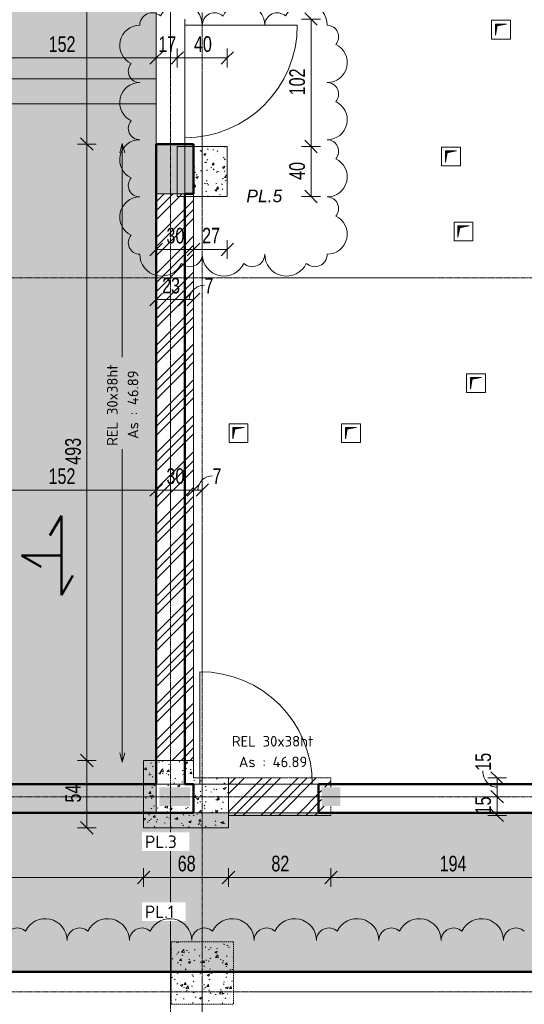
# Model space of a CAD drawing. Header units: millimetres. Extents: x 8507 to 110494, y 1100 to 66219.
# Tile 15 of 38: x 71585 to 75623, y 51774 to 59654. Entities that reach past the tile are written whole.
import ezdxf

# ---------------------------------------------------------------- set-up
doc = ezdxf.new("R2010")
doc.units = ezdxf.units.MM
doc.linetypes.add('Ligne de quadrillage', pattern=[22.225, 12.7, -3.175, 3.175, -3.175])
doc.linetypes.add('Tiret 1_16_', pattern=[3.175, 1.5875, -1.5875])
for name, color, linetype, lineweight in [('A-ANNO-DIMS', 211, 'Continuous', 9), ('A-ANNO-DIMS-50', 211, 'Continuous', 9), ('A-DETL-GENF', 92, 'Continuous', 5), ('A-DETL-MBND', 5, 'Continuous', 5), ('A-DETL-WIDE', 214, 'Continuous', 50), ('A-DOOR', 31, 'Continuous', 9), ('A-WALL', 113, 'Continuous', 9), ('G-ANNO-REVC', 71, 'Continuous', 9), ('G-ANNO-TEXT', 231, 'Continuous', 9), ('S-COLS', 52, 'Continuous', 5), ('S-GRID', 1, 'Continuous', 9)]:
    doc.layers.add(name, color=color, linetype=linetype, lineweight=lineweight)
doc.styles.add('Arial Narrow_3', font='ARIALN.TTF', dxfattribs={"width": 0.9, "height": 125})
doc.styles.add('Arial_I_1', font='ariali.ttf', dxfattribs={"height": 100})
doc.styles.add('ISOCPEUR_B', font='txt', dxfattribs={"height": 100})
doc.styles.add('ISOCPEUR_B_1', font='txt', dxfattribs={"height": 85})
doc.dimstyles.new('AB6_1_50_-_GB', dxfattribs={"dimscale": 304.8, "dimtxt": 127.928872, "dimasz": 0.328084, "dimexe": 0.246063, "dimexo": 0.0625, "dimgap": 0.04101, "dimtad": 1, "dimdec": 0, "dimlfac": 0.1, "dimdsep": 46, "dimtxsty": 'Arial Narrow_3', "dimblk1": 'OBLIQUE', "dimblk2": 'OBLIQUE', "dimsah": 1, "dimcen": 0.09, "dimazin": 0, "dimtfac": 1, "dimtdec": 4, "dimtix": 1, "dimtmove": 0, "dimatfit": 3, "dimfxl": 0.246063, "dimfxlon": 1, "dimtvp": 1, "dimtolj": 1, "dimtzin": 0, "dimarcsym": 2})
doc.dimstyles.new('AB6_1_50_-_GB_2', dxfattribs={"dimscale": 304.8, "dimtxt": 127.928872, "dimasz": 0.328084, "dimexe": 0.246063, "dimexo": 0.0625, "dimgap": 0.04101, "dimtad": 1, "dimdec": 0, "dimlfac": 0.1, "dimdsep": 46, "dimtxsty": 'Arial Narrow_3', "dimblk1": 'OBLIQUE', "dimblk2": 'OBLIQUE', "dimsah": 1, "dimcen": 0.09, "dimazin": 0, "dimtfac": 1, "dimtdec": 4, "dimtix": 1, "dimtmove": 1, "dimatfit": 3, "dimfxl": 0.246063, "dimfxlon": 1, "dimtvp": 1, "dimtolj": 1, "dimtzin": 0, "dimarcsym": 2})
pattern_1 = [(45, (62504.66, -542.27), (-143.6841, 143.6841), []), (45, (62576.5, -542.27), (-143.6841, 143.6841), []), (45, (62648.34, -542.27), (-143.6841, 143.6841), [])]
pattern_2 = [(50, (62504.66, -542.27), (182.18467, -15.9391), [19.05, -209.55]), (355, (62504.66, -542.27), (-35.2424, 191.0566), [15.24, -167.64]), (100.451, (62519.84, -543.6), (146.9425, 175.1167), [16.19, -178.09]), (46.184, (62504.66, -491.47), (271.0789, -42.0433), [28.575, -314.325]), (96.636, (62527.25, -494.97), (237.4025, 247.4272), [24.285, -267.135]), (351.184, (62504.66, -491.47), (237.4046, 247.4251), [22.86, -251.46]), (21, (62530.06, -504.17), (151.61488, -102.2655), [19.05, -209.55]), (326, (62530.06, -504.17), (61.80236, 184.18774), [15.24, -167.64]), (71.451, (62542.7, -512.7), (213.41706, 81.92137), [16.19, -178.09]), (37.5, (62504.66, -542.27), (3.08832, 84.555076), [8.382, -157.226, 8.382, -161.798, -168.275]), (37.5, (62504.66, -542.27), (3.08832, 84.555076), [-335.788, 8.382, -159.893]), (7.5, (62504.66, -542.27), (66.81944, 100.18075), [8.382, -88.646, 8.382, -153.416, -64.135]), (7.5, (62504.66, -542.27), (66.81944, 100.18075), [-258.826, 8.382, -55.753]), (327.5, (62448.02, -542.27), (135.59049, -5.72891), [8.382, -55.118, 8.382, -189.738, -262.89]), (327.5, (62448.02, -542.27), (135.59049, -5.72891), [-261.62, 8.382, -254.508]), (317.5, (62422.62, -542.27), (148.12889, 25.42676), [8.382, -74.168, 8.382, -123.19, -186.69]), (317.5, (62422.62, -542.27), (148.12889, 25.42676), [-214.122, 8.382, -178.308])]
pattern_3 = [(0, (62504.66, -542.27), (0, 101.6), [3.353, -98.247]), (0, (62555.46, -491.47), (0, 101.6), [3.353, -98.247])]

# ---------------------------------------------------------------- blocks, each defined once
blk = doc.blocks.new('Porte 1Vtl - MI-p93-3011316-R-1_IMPLANTATION variante')
at = {"layer": 'A-DOOR'}
blk.add_line((450, -115), (450, -1015), dxfattribs=at)
blk.add_arc((450, -115), 900, 180, 270, dxfattribs=at)
blk = doc.blocks.new('Porte 1Vtl - MI-p83_m-3009844-R-1_IMPLANTATION variante')
at = {"layer": 'A-DOOR'}
blk.add_line((450, -115), (450, -1015), dxfattribs=at)
blk.add_arc((450, -115), 900, 180, 270, dxfattribs=at)
blk = doc.blocks.new('STR_RES-Dalle-Rectangulaire - Res 20x20-3068652-R-1_IMPLANTATION variante')
at = {"layer": 'A-DETL-MBND'}
blk.add_hatch(color=256, dxfattribs=at).paths.add_polyline_path([(-20.3, -43.1), (-5.3, 31.9), (69.7, 46.9), (-20.3, 46.9), (-20.3, 31.9)])
for p, q in [((-50.3, 76.9), (99.7, 76.9)), ((-50.3, -73.1), (-50.3, 76.9)), ((-50.3, 76.9), (99.7, 76.9)), ((-50.3, -73.1), (-50.3, 76.9)), ((99.7, 76.9), (-50.3, 76.9)), ((-50.3, 76.9), (99.7, 76.9)), ((-50.3, 76.9), (-50.3, -73.1)), ((-50.3, 76.9), (-50.3, -73.1)), ((-20.3, 46.9), (-20.3, -43.1)), ((69.7, 46.9), (-20.3, 46.9)), ((-20.3, 46.9), (-20.3, -43.1)), ((69.7, 46.9), (-20.3, 46.9)), ((-20.3, -43.1), (-5.3, 31.9)), ((-20.3, -43.1), (-5.3, 31.9)), ((-5.3, 31.9), (69.7, 46.9)), ((-5.3, 31.9), (69.7, 46.9)), ((99.7, 76.9), (99.7, -73.1)), ((99.7, 76.9), (99.7, -73.1)), ((99.7, -73.1), (99.7, 76.9)), ((99.7, 76.9), (99.7, -73.1)), ((99.7, -73.1), (-50.3, -73.1)), ((99.7, -73.1), (-50.3, -73.1)), ((99.7, -73.1), (-50.3, -73.1)), ((-50.3, -73.1), (99.7, -73.1))]:
    blk.add_line(p, q, dxfattribs=at)
blk = doc.blocks.new('DIMBLOCK85-R-1_IMPLANTATION variante')
at = {"layer": 'A-ANNO-DIMS-50'}
for p, q in [((69516.5, 52788.7), (69516.5, 52863.7)), ((72576.5, 52788.7), (72576.5, 52863.7)), ((69516.5, 52788.7), (72576.5, 52788.7)), ((69516.5, 52788.7), (69516.5, 52713.7)), ((72576.5, 52788.7), (72576.5, 52713.7))]:
    blk.add_line(p, q, dxfattribs=at)
at = {"layer": 'A-ANNO-DIMS-50', "lineweight": 18}
for p, q in [((69516.5, 52788.7), (69566.5, 52838.7)), ((72576.5, 52788.7), (72626.5, 52838.7)), ((69516.5, 52788.7), (69466.5, 52738.7)), ((72576.5, 52788.7), (72526.5, 52738.7))]:
    blk.add_line(p, q, dxfattribs=at)
at = {"layer": 'A-ANNO-DIMS-50', "color": 0, "insert": (70946, 52962.8), "char_height": 125, "width": 241.237, "attachment_point": 1, "line_spacing_factor": 0.974696, "style": 'Arial Narrow_3'}
blk.add_mtext('306', dxfattribs=at)
blk = doc.blocks.new('_Oblique')
at = {"color": 0, "linetype": 'ByBlock', "lineweight": -2}
blk.add_line((-0.5, -0.5), (0.5, 0.5), dxfattribs=at)
blk = doc.blocks.new('DIMBLOCK86-R-1_IMPLANTATION variante')
at = {"layer": 'A-ANNO-DIMS-50'}
for p, q in [((72576.5, 52788.7), (72576.5, 52863.7)), ((73256.5, 52788.7), (73256.5, 52863.7)), ((72576.5, 52788.7), (73256.5, 52788.7)), ((72576.5, 52788.7), (72576.5, 52713.7)), ((73256.5, 52788.7), (73256.5, 52713.7))]:
    blk.add_line(p, q, dxfattribs=at)
at = {"layer": 'A-ANNO-DIMS-50', "lineweight": 18}
for p, q in [((72576.5, 52788.7), (72626.5, 52838.7)), ((73256.5, 52788.7), (73306.5, 52838.7)), ((72576.5, 52788.7), (72526.5, 52738.7)), ((73256.5, 52788.7), (73206.5, 52738.7))]:
    blk.add_line(p, q, dxfattribs=at)
at = {"layer": 'A-ANNO-DIMS-50', "color": 0, "insert": (72849.5, 52962.8), "char_height": 125, "width": 160.825, "attachment_point": 1, "line_spacing_factor": 0.974696, "style": 'Arial Narrow_3'}
blk.add_mtext('68', dxfattribs=at)
blk = doc.blocks.new('DIMBLOCK87-R-1_IMPLANTATION variante')
at = {"layer": 'A-ANNO-DIMS-50'}
for p, q in [((73256.5, 52788.7), (73256.5, 52863.7)), ((74076.1, 52788.7), (74076.1, 52863.7)), ((73256.5, 52788.7), (74076.1, 52788.7)), ((73256.5, 52788.7), (73256.5, 52713.7)), ((74076.1, 52788.7), (74076.1, 52713.7))]:
    blk.add_line(p, q, dxfattribs=at)
at = {"layer": 'A-ANNO-DIMS-50', "lineweight": 18}
for p, q in [((73256.5, 52788.7), (73306.5, 52838.7)), ((74076.1, 52788.7), (74126.1, 52838.7)), ((73256.5, 52788.7), (73206.5, 52738.7)), ((74076.1, 52788.7), (74026.1, 52738.7))]:
    blk.add_line(p, q, dxfattribs=at)
at = {"layer": 'A-ANNO-DIMS-50', "color": 0, "insert": (73599.3, 52962.8), "char_height": 125, "width": 160.825, "attachment_point": 1, "line_spacing_factor": 0.974696, "style": 'Arial Narrow_3'}
blk.add_mtext('82', dxfattribs=at)
blk = doc.blocks.new('DIMBLOCK88-R-1_IMPLANTATION variante')
at = {"layer": 'A-ANNO-DIMS-50'}
for p, q in [((74076.1, 52788.7), (74076.1, 52863.7)), ((76016.5, 52788.7), (76016.5, 52863.7)), ((74076.1, 52788.7), (76016.5, 52788.7)), ((74076.1, 52788.7), (74076.1, 52713.7)), ((76016.5, 52788.7), (76016.5, 52713.7))]:
    blk.add_line(p, q, dxfattribs=at)
at = {"layer": 'A-ANNO-DIMS-50', "lineweight": 18}
for p, q in [((74076.1, 52788.7), (74126.1, 52838.7)), ((76016.5, 52788.7), (76066.5, 52838.7)), ((74076.1, 52788.7), (74026.1, 52738.7)), ((76016.5, 52788.7), (75966.5, 52738.7))]:
    blk.add_line(p, q, dxfattribs=at)
at = {"layer": 'A-ANNO-DIMS-50', "color": 0, "insert": (74945.8, 52962.8), "char_height": 125, "width": 241.237, "attachment_point": 1, "line_spacing_factor": 0.974696, "style": 'Arial Narrow_3'}
blk.add_mtext('194', dxfattribs=at)
blk = doc.blocks.new('DIMBLOCK152-R-1_IMPLANTATION variante')
at = {"layer": 'A-ANNO-DIMS-50', "lineweight": 18}
for p, q in [((72122.9, 53725.4), (72072.9, 53775.4)), ((72122.9, 53725.4), (72172.9, 53675.4)), ((72122.9, 53185.4), (72072.9, 53235.4)), ((72122.9, 53185.4), (72172.9, 53135.4))]:
    blk.add_line(p, q, dxfattribs=at)
at = {"layer": 'A-ANNO-DIMS-50'}
for p, q in [((72122.9, 53725.4), (72047.9, 53725.4)), ((72122.9, 53185.4), (72122.9, 53725.4)), ((72122.9, 53725.4), (72197.9, 53725.4)), ((72122.9, 53185.4), (72047.9, 53185.4)), ((72122.9, 53185.4), (72197.9, 53185.4))]:
    blk.add_line(p, q, dxfattribs=at)
at = {"layer": 'A-ANNO-DIMS-50', "color": 0, "insert": (71948.9, 53388.4), "char_height": 125, "width": 160.825, "attachment_point": 1, "rotation": 90, "line_spacing_factor": 0.974696, "style": 'Arial Narrow_3'}
blk.add_mtext('54', dxfattribs=at)
blk = doc.blocks.new('DIMBLOCK153-R-1_IMPLANTATION variante')
at = {"layer": 'A-ANNO-DIMS-50', "lineweight": 18}
for p, q in [((72122.9, 58658.6), (72072.9, 58708.6)), ((72122.9, 58658.6), (72172.9, 58608.6)), ((72122.9, 53725.4), (72072.9, 53775.4)), ((72122.9, 53725.4), (72172.9, 53675.4))]:
    blk.add_line(p, q, dxfattribs=at)
at = {"layer": 'A-ANNO-DIMS-50'}
for p, q in [((72122.9, 58658.6), (72047.9, 58658.6)), ((72122.9, 53725.4), (72122.9, 58658.6)), ((72122.9, 58658.6), (72197.9, 58658.6)), ((72122.9, 53725.4), (72047.9, 53725.4)), ((72122.9, 53725.4), (72197.9, 53725.4))]:
    blk.add_line(p, q, dxfattribs=at)
at = {"layer": 'A-ANNO-DIMS-50', "color": 0, "insert": (71948.9, 56091.5), "char_height": 125, "width": 241.237, "attachment_point": 1, "rotation": 90, "line_spacing_factor": 0.974696, "style": 'Arial Narrow_3'}
blk.add_mtext('493', dxfattribs=at)
blk = doc.blocks.new('DIMBLOCK154-R-1_IMPLANTATION variante')
at = {"layer": 'A-ANNO-DIMS-50', "lineweight": 18}
for p, q in [((72122.9, 61448.6), (72072.9, 61498.6)), ((72122.9, 61448.6), (72172.9, 61398.6)), ((72122.9, 58658.6), (72072.9, 58708.6)), ((72122.9, 58658.6), (72172.9, 58608.6))]:
    blk.add_line(p, q, dxfattribs=at)
at = {"layer": 'A-ANNO-DIMS-50'}
for p, q in [((72122.9, 61448.6), (72047.9, 61448.6)), ((72122.9, 58658.6), (72122.9, 61448.6)), ((72122.9, 61448.6), (72197.9, 61448.6)), ((72122.9, 58658.6), (72047.9, 58658.6)), ((72122.9, 58658.6), (72197.9, 58658.6))]:
    blk.add_line(p, q, dxfattribs=at)
at = {"layer": 'A-ANNO-DIMS-50', "color": 0, "insert": (71948.9, 59953), "char_height": 125, "width": 241.237, "attachment_point": 1, "rotation": 90, "line_spacing_factor": 0.974696, "style": 'Arial Narrow_3'}
blk.add_mtext('279', dxfattribs=at)
blk = doc.blocks.new('DIMBLOCK215-R-1_IMPLANTATION variante')
at = {"layer": 'A-ANNO-DIMS-50'}
for p, q in [((71156.6, 55889.2), (71156.6, 55964.2)), ((72676.5, 55889.2), (72676.5, 55964.2)), ((71156.6, 55889.2), (72676.5, 55889.2)), ((71156.6, 55889.2), (71156.6, 55814.2)), ((72676.5, 55889.2), (72676.5, 55814.2))]:
    blk.add_line(p, q, dxfattribs=at)
at = {"layer": 'A-ANNO-DIMS-50', "lineweight": 18}
for p, q in [((71156.6, 55889.2), (71106.6, 55839.2)), ((71156.6, 55889.2), (71206.6, 55939.2)), ((72676.5, 55889.2), (72626.5, 55839.2)), ((72676.5, 55889.2), (72726.5, 55939.2))]:
    blk.add_line(p, q, dxfattribs=at)
at = {"layer": 'A-ANNO-DIMS-50', "color": 0, "insert": (71816, 56063.2), "char_height": 125, "width": 241.237, "attachment_point": 1, "line_spacing_factor": 0.974696, "style": 'Arial Narrow_3'}
blk.add_mtext('152', dxfattribs=at)
blk = doc.blocks.new('DIMBLOCK216-R-1_IMPLANTATION variante')
at = {"layer": 'A-ANNO-DIMS-50'}
for p, q in [((72676.5, 55889.2), (72676.5, 55964.2)), ((72976.5, 55889.2), (72976.5, 55964.2)), ((72676.5, 55889.2), (72976.5, 55889.2)), ((72676.5, 55889.2), (72676.5, 55814.2)), ((72976.5, 55889.2), (72976.5, 55814.2))]:
    blk.add_line(p, q, dxfattribs=at)
at = {"layer": 'A-ANNO-DIMS-50', "lineweight": 18}
for p, q in [((72676.5, 55889.2), (72626.5, 55839.2)), ((72676.5, 55889.2), (72726.5, 55939.2)), ((72976.5, 55889.2), (72926.5, 55839.2)), ((72976.5, 55889.2), (73026.5, 55939.2))]:
    blk.add_line(p, q, dxfattribs=at)
at = {"layer": 'A-ANNO-DIMS-50', "color": 0, "insert": (72759.5, 56063.2), "char_height": 125, "width": 160.825, "attachment_point": 1, "line_spacing_factor": 0.974696, "style": 'Arial Narrow_3'}
blk.add_mtext('30', dxfattribs=at)
blk = doc.blocks.new('DIMBLOCK217-R-1_IMPLANTATION variante')
at = {"layer": 'A-ANNO-DIMS-50'}
for p, q in [((72976.5, 55889.2), (72976.5, 55964.2)), ((73046.5, 55889.2), (73046.5, 55964.2)), ((72976.5, 55889.2), (73046.5, 55889.2)), ((72976.5, 55889.2), (72976.5, 55814.2)), ((73046.5, 55889.2), (73046.5, 55814.2))]:
    blk.add_line(p, q, dxfattribs=at)
at = {"layer": 'A-ANNO-DIMS-50', "lineweight": 18}
for p, q in [((72976.5, 55889.2), (72926.5, 55839.2)), ((72976.5, 55889.2), (73026.5, 55939.2)), ((73046.5, 55889.2), (72996.5, 55839.2)), ((73046.5, 55889.2), (73096.5, 55939.2))]:
    blk.add_line(p, q, dxfattribs=at)
at = {"layer": 'A-ANNO-DIMS-50'}
blk.add_ellipse((73127.4, 55889.2), major_axis=(115.9, 0), ratio=0.984234, start_param=1.570796, end_param=3.141593, dxfattribs=at)
at = {"layer": 'A-ANNO-DIMS-50', "color": 0, "insert": (73127.4, 56063.2), "char_height": 125, "width": 80.412, "attachment_point": 1, "line_spacing_factor": 0.974696, "style": 'Arial Narrow_3'}
blk.add_mtext('7', dxfattribs=at)
blk = doc.blocks.new('DIMBLOCK221-R-1_IMPLANTATION variante')
at = {"layer": 'A-ANNO-DIMS-50'}
for p, q in [((71157.8, 59347.1), (71157.8, 59422.1)), ((72676.5, 59347.1), (72676.5, 59422.1)), ((72676.5, 59347.1), (71157.8, 59347.1)), ((71157.8, 59347.1), (71157.8, 59272.1)), ((72676.5, 59347.1), (72676.5, 59272.1))]:
    blk.add_line(p, q, dxfattribs=at)
at = {"layer": 'A-ANNO-DIMS-50', "lineweight": 18}
for p, q in [((71157.8, 59347.1), (71107.8, 59297.1)), ((71157.8, 59347.1), (71207.8, 59397.1)), ((72676.5, 59347.1), (72626.5, 59297.1)), ((72676.5, 59347.1), (72726.5, 59397.1))]:
    blk.add_line(p, q, dxfattribs=at)
at = {"layer": 'A-ANNO-DIMS-50', "color": 0, "insert": (71816.6, 59521.1), "char_height": 125, "width": 241.237, "attachment_point": 1, "line_spacing_factor": 0.974696, "style": 'Arial Narrow_3'}
blk.add_mtext('152', dxfattribs=at)
blk = doc.blocks.new('DIMBLOCK255-R-1_IMPLANTATION variante')
at = {"layer": 'A-ANNO-DIMS-50'}
for p, q in [((75405.4, 53435.4), (75330.4, 53435.4)), ((75405.4, 53285.4), (75405.4, 53435.4)), ((75405.4, 53435.4), (75480.4, 53435.4)), ((75405.4, 53285.4), (75330.4, 53285.4)), ((75405.4, 53285.4), (75480.4, 53285.4))]:
    blk.add_line(p, q, dxfattribs=at)
at = {"layer": 'A-ANNO-DIMS-50', "lineweight": 18}
for p, q in [((75405.4, 53435.4), (75355.4, 53485.4)), ((75405.4, 53435.4), (75455.4, 53385.4)), ((75405.4, 53285.4), (75355.4, 53335.4)), ((75405.4, 53285.4), (75455.4, 53235.4))]:
    blk.add_line(p, q, dxfattribs=at)
at = {"layer": 'A-ANNO-DIMS-50', "color": 0, "insert": (75231.3, 53293.4), "char_height": 125, "width": 160.825, "attachment_point": 1, "rotation": 90, "line_spacing_factor": 0.974696, "style": 'Arial Narrow_3'}
blk.add_mtext('15', dxfattribs=at)
blk = doc.blocks.new('DIMBLOCK256-R-1_IMPLANTATION variante')
at = {"layer": 'A-ANNO-DIMS-50'}
for p, q in [((75405.4, 53585.4), (75330.4, 53585.4)), ((75405.4, 53435.4), (75405.4, 53585.4)), ((75405.4, 53585.4), (75480.4, 53585.4)), ((75405.4, 53435.4), (75330.4, 53435.4)), ((75405.4, 53435.4), (75480.4, 53435.4))]:
    blk.add_line(p, q, dxfattribs=at)
at = {"layer": 'A-ANNO-DIMS-50', "lineweight": 18}
for p, q in [((75405.4, 53585.4), (75355.4, 53635.4)), ((75405.4, 53585.4), (75455.4, 53535.4)), ((75405.4, 53435.4), (75355.4, 53485.4)), ((75405.4, 53435.4), (75455.4, 53385.4))]:
    blk.add_line(p, q, dxfattribs=at)
at = {"layer": 'A-ANNO-DIMS-50'}
blk.add_ellipse((75405.4, 53642.7), major_axis=(0, 132.3), ratio=0.861999, start_param=1.570796, end_param=3.141593, dxfattribs=at)
at = {"layer": 'A-ANNO-DIMS-50', "color": 0, "insert": (75231.3, 53642.7), "char_height": 125, "width": 160.825, "attachment_point": 1, "rotation": 90, "line_spacing_factor": 0.974696, "style": 'Arial Narrow_3'}
blk.add_mtext('15', dxfattribs=at)
blk = doc.blocks.new('DIMBLOCK263-R-1_IMPLANTATION variante')
at = {"layer": 'A-ANNO-DIMS-50'}
for p, q in [((73916.4, 59658.6), (73841.4, 59658.6)), ((73916.4, 59658.6), (73916.4, 58638.5)), ((73916.4, 59658.6), (73991.4, 59658.6)), ((73916.4, 58638.5), (73841.4, 58638.5)), ((73916.4, 58638.5), (73991.4, 58638.5))]:
    blk.add_line(p, q, dxfattribs=at)
at = {"layer": 'A-ANNO-DIMS-50', "lineweight": 18}
for p, q in [((73916.4, 59658.6), (73866.4, 59708.6)), ((73916.4, 59658.6), (73966.4, 59608.6)), ((73916.4, 58638.5), (73866.4, 58688.5)), ((73916.4, 58638.5), (73966.4, 58588.5))]:
    blk.add_line(p, q, dxfattribs=at)
at = {"layer": 'A-ANNO-DIMS-50', "color": 0, "insert": (73742.4, 59048), "char_height": 125, "width": 241.237, "attachment_point": 1, "rotation": 90, "line_spacing_factor": 0.974696, "style": 'Arial Narrow_3'}
blk.add_mtext('102', dxfattribs=at)
blk = doc.blocks.new('DIMBLOCK264-R-1_IMPLANTATION variante')
at = {"layer": 'A-ANNO-DIMS-50'}
for p, q in [((73916.4, 58638.5), (73841.4, 58638.5)), ((73916.4, 58638.5), (73916.4, 58238.5)), ((73916.4, 58638.5), (73991.4, 58638.5)), ((73916.4, 58238.5), (73841.4, 58238.5)), ((73916.4, 58238.5), (73991.4, 58238.5))]:
    blk.add_line(p, q, dxfattribs=at)
at = {"layer": 'A-ANNO-DIMS-50', "lineweight": 18}
for p, q in [((73916.4, 58638.5), (73866.4, 58688.5)), ((73916.4, 58638.5), (73966.4, 58588.5)), ((73916.4, 58238.5), (73866.4, 58288.5)), ((73916.4, 58238.5), (73966.4, 58188.5))]:
    blk.add_line(p, q, dxfattribs=at)
at = {"layer": 'A-ANNO-DIMS-50', "color": 0, "insert": (73742.4, 58371.5), "char_height": 125, "width": 160.825, "attachment_point": 1, "rotation": 90, "line_spacing_factor": 0.974696, "style": 'Arial Narrow_3'}
blk.add_mtext('40', dxfattribs=at)
blk = doc.blocks.new('DIMBLOCK265-R-1_IMPLANTATION variante')
at = {"layer": 'A-ANNO-DIMS-50'}
for p, q in [((72676.5, 57813.9), (72676.5, 57888.9)), ((72976.5, 57813.9), (72976.5, 57888.9)), ((72676.5, 57813.9), (72976.5, 57813.9)), ((72676.5, 57813.9), (72676.5, 57738.9)), ((72976.5, 57813.9), (72976.5, 57738.9))]:
    blk.add_line(p, q, dxfattribs=at)
at = {"layer": 'A-ANNO-DIMS-50', "lineweight": 18}
for p, q in [((72676.5, 57813.9), (72726.5, 57863.9)), ((72976.5, 57813.9), (73026.5, 57863.9)), ((72676.5, 57813.9), (72626.5, 57763.9)), ((72976.5, 57813.9), (72926.5, 57763.9))]:
    blk.add_line(p, q, dxfattribs=at)
at = {"layer": 'A-ANNO-DIMS-50', "color": 0, "insert": (72759.5, 57987.9), "char_height": 125, "width": 160.825, "attachment_point": 1, "line_spacing_factor": 0.974696, "style": 'Arial Narrow_3'}
blk.add_mtext('30', dxfattribs=at)
blk = doc.blocks.new('DIMBLOCK266-R-1_IMPLANTATION variante')
at = {"layer": 'A-ANNO-DIMS-50'}
for p, q in [((72976.5, 57813.9), (72976.5, 57888.9)), ((73246.5, 57813.9), (73246.5, 57888.9)), ((72976.5, 57813.9), (73246.5, 57813.9)), ((72976.5, 57813.9), (72976.5, 57738.9)), ((73246.5, 57813.9), (73246.5, 57738.9))]:
    blk.add_line(p, q, dxfattribs=at)
at = {"layer": 'A-ANNO-DIMS-50', "lineweight": 18}
for p, q in [((72976.5, 57813.9), (73026.5, 57863.9)), ((73246.5, 57813.9), (73296.5, 57863.9)), ((72976.5, 57813.9), (72926.5, 57763.9)), ((73246.5, 57813.9), (73196.5, 57763.9))]:
    blk.add_line(p, q, dxfattribs=at)
at = {"layer": 'A-ANNO-DIMS-50', "color": 0, "insert": (73044.5, 57987.9), "char_height": 125, "width": 160.825, "attachment_point": 1, "line_spacing_factor": 0.974696, "style": 'Arial Narrow_3'}
blk.add_mtext('27', dxfattribs=at)
blk = doc.blocks.new('Family - ___-3290326-R-1_IMPLANTATION variante')
at = {"layer": 'G-ANNO-REVC'}
for centre, radius, start, end in [((10079, 59277.2), 175, 357.88638, 152.67761), ((10578.6, 59258.7), 175, 357.88638, 152.67761), ((11078.3, 59240.3), 175, 357.88638, 152.67761), ((9854.1, 59285.5), 100, 46.07606, 177.88638), ((10353.8, 59267), 100, 46.07606, 177.88638), ((10853.4, 59248.6), 100, 46.07606, 177.88638), ((9748.3, 59129), 160.3, 87.88638, 242.67761), ((11249.8, 59142.3), 91.6, 316.07606, 87.88638), ((11242.2, 58936.3), 160.3, 267.88638, 62.67761), ((9740.7, 58923), 91.6, 136.07606, 267.88638), ((9731.4, 58671.3), 160.3, 87.88638, 242.67761), ((11232.9, 58684.6), 91.6, 316.07606, 87.88638), ((11225.3, 58478.7), 160.3, 267.88638, 62.67761), ((9723.8, 58465.4), 91.6, 136.07606, 267.88638), ((9714.5, 58213.6), 160.3, 87.88638, 242.67761), ((11216, 58227), 91.6, 316.07606, 87.88638), ((11208.4, 58021), 160.3, 267.88638, 62.67761), ((9706.9, 58007.7), 91.6, 136.07606, 267.88638), ((9697.6, 57756), 160.3, 87.88638, 242.67761), ((11199.1, 57769.3), 91.6, 316.07606, 87.88638), ((11191.5, 57563.4), 160.3, 267.88638, 62.67761), ((9690, 57550), 91.6, 136.07606, 267.88638), ((9861.5, 57452), 175, 177.88638, 332.67761), ((10086.4, 57443.7), 100, 226.07606, 357.88638), ((10361.2, 57433.6), 175, 177.88638, 332.67761), ((10586, 57425.3), 100, 226.07606, 357.88638), ((10860.8, 57415.2), 175, 177.88638, 332.67761), ((11085.7, 57406.9), 100, 226.07606, 357.88638)]:
    blk.add_arc(centre, radius, start, end, dxfattribs=at)
blk = doc.blocks.new('DIMBLOCK267-R-1_IMPLANTATION variante')
at = {"layer": 'A-ANNO-DIMS-50'}
for p, q in [((72676.5, 57413.9), (72676.5, 57488.9)), ((72906.5, 57413.9), (72906.5, 57488.9)), ((72676.5, 57413.9), (72906.5, 57413.9)), ((72676.5, 57413.9), (72676.5, 57338.9)), ((72906.5, 57413.9), (72906.5, 57338.9))]:
    blk.add_line(p, q, dxfattribs=at)
at = {"layer": 'A-ANNO-DIMS-50', "lineweight": 18}
for p, q in [((72676.5, 57413.9), (72726.5, 57463.9)), ((72906.5, 57413.9), (72956.5, 57463.9)), ((72676.5, 57413.9), (72626.5, 57363.9)), ((72906.5, 57413.9), (72856.5, 57363.9))]:
    blk.add_line(p, q, dxfattribs=at)
at = {"layer": 'A-ANNO-DIMS-50', "color": 0, "insert": (72724.5, 57587.9), "char_height": 125, "width": 160.825, "attachment_point": 1, "line_spacing_factor": 0.974696, "style": 'Arial Narrow_3'}
blk.add_mtext('23', dxfattribs=at)
blk = doc.blocks.new('DIMBLOCK268-R-1_IMPLANTATION variante')
at = {"layer": 'A-ANNO-DIMS-50'}
for p, q in [((72906.5, 57413.9), (72906.5, 57488.9)), ((72976.5, 57413.9), (72976.5, 57488.9)), ((72906.5, 57413.9), (72976.5, 57413.9)), ((72906.5, 57413.9), (72906.5, 57338.9)), ((72976.5, 57413.9), (72976.5, 57338.9))]:
    blk.add_line(p, q, dxfattribs=at)
at = {"layer": 'A-ANNO-DIMS-50', "lineweight": 18}
for p, q in [((72906.5, 57413.9), (72956.5, 57463.9)), ((72976.5, 57413.9), (73026.5, 57463.9)), ((72906.5, 57413.9), (72856.5, 57363.9)), ((72976.5, 57413.9), (72926.5, 57363.9))]:
    blk.add_line(p, q, dxfattribs=at)
at = {"layer": 'A-ANNO-DIMS-50'}
blk.add_ellipse((73064, 57413.9), major_axis=(122.4, 0), ratio=0.931314, start_param=1.570796, end_param=3.141593, dxfattribs=at)
at = {"layer": 'A-ANNO-DIMS-50', "color": 0, "insert": (73064, 57587.9), "char_height": 125, "width": 80.412, "attachment_point": 1, "line_spacing_factor": 0.974696, "style": 'Arial Narrow_3'}
blk.add_mtext('7', dxfattribs=at)
blk = doc.blocks.new('DIMBLOCK269-R-1_IMPLANTATION variante')
at = {"layer": 'A-ANNO-DIMS-50'}
for p, q in [((72846.5, 59347.1), (72846.5, 59422.1)), ((73246.5, 59347.1), (73246.5, 59422.1)), ((73246.5, 59347.1), (72846.5, 59347.1)), ((72846.5, 59347.1), (72846.5, 59272.1)), ((73246.5, 59347.1), (73246.5, 59272.1))]:
    blk.add_line(p, q, dxfattribs=at)
at = {"layer": 'A-ANNO-DIMS-50', "lineweight": 18}
for p, q in [((72846.5, 59347.1), (72796.5, 59297.1)), ((72846.5, 59347.1), (72896.5, 59397.1)), ((73246.5, 59347.1), (73196.5, 59297.1)), ((73246.5, 59347.1), (73296.5, 59397.1))]:
    blk.add_line(p, q, dxfattribs=at)
at = {"layer": 'A-ANNO-DIMS-50', "color": 0, "insert": (72979.5, 59521.1), "char_height": 125, "width": 160.825, "attachment_point": 1, "line_spacing_factor": 0.974696, "style": 'Arial Narrow_3'}
blk.add_mtext('40', dxfattribs=at)
blk = doc.blocks.new('DIMBLOCK270-R-1_IMPLANTATION variante')
at = {"layer": 'A-ANNO-DIMS-50'}
for p, q in [((72676.5, 59347.1), (72676.5, 59422.1)), ((72846.5, 59347.1), (72846.5, 59422.1)), ((72846.5, 59347.1), (72676.5, 59347.1)), ((72676.5, 59347.1), (72676.5, 59272.1)), ((72846.5, 59347.1), (72846.5, 59272.1))]:
    blk.add_line(p, q, dxfattribs=at)
at = {"layer": 'A-ANNO-DIMS-50', "lineweight": 18}
for p, q in [((72676.5, 59347.1), (72626.5, 59297.1)), ((72676.5, 59347.1), (72726.5, 59397.1)), ((72846.5, 59347.1), (72796.5, 59297.1)), ((72846.5, 59347.1), (72896.5, 59397.1))]:
    blk.add_line(p, q, dxfattribs=at)
at = {"layer": 'A-ANNO-DIMS-50', "color": 0, "insert": (72694.5, 59521.1), "char_height": 125, "width": 160.825, "attachment_point": 1, "line_spacing_factor": 0.974696, "style": 'Arial Narrow_3'}
blk.add_mtext('17', dxfattribs=at)
blk = doc.blocks.new('Family - ___-3290714-R-1_IMPLANTATION variante')
at = {"layer": 'G-ANNO-REVC'}
for centre, radius, start, end in [((8728.5, 51998.1), 174.6, 357.88638, 152.67761), ((8504.1, 52006.4), 99.8, 46.07606, 177.88638), ((9002.7, 51988), 99.8, 46.07606, 177.88638), ((9227.1, 51979.7), 174.6, 357.88638, 152.67761), ((9725.7, 51961.3), 174.6, 357.88638, 152.67761), ((10224.4, 51942.9), 174.6, 357.88638, 152.67761), ((10723, 51924.5), 174.6, 357.88638, 152.67761), ((9501.4, 51969.6), 99.8, 46.07606, 177.88638), ((10000, 51951.2), 99.8, 46.07606, 177.88638), ((10498.6, 51932.8), 99.8, 46.07606, 177.88638), ((10997.2, 51914.4), 99.8, 46.07606, 177.88638), ((11221.6, 51906.1), 174.6, 357.88638, 152.67761), ((11720.3, 51887.7), 174.6, 357.88638, 152.67761), ((12218.9, 51869.3), 174.6, 357.88638, 152.67761), ((11495.9, 51896), 99.8, 46.07606, 177.88638), ((11994.5, 51877.6), 99.8, 46.07606, 177.88638), ((12493.1, 51859.2), 99.8, 46.07606, 177.88638)]:
    blk.add_arc(centre, radius, start, end, dxfattribs=at)

msp = doc.modelspace()

# ---------------------------------------------------------------- hatches: boundary and pattern name
at = {"layer": 'A-DETL-GENF'}
for points in [[(72701.5, 53360.4), (72801.5, 53360.4), (72801.5, 53510.4), (72701.5, 53510.4)], [(72801.5, 53360.4), (72951.5, 53360.4), (72951.5, 53510.4), (72801.5, 53510.4)], [(74001.5, 53360.4), (74151.5, 53360.4), (74151.5, 53510.4), (74001.5, 53510.4)]]:
    msp.add_hatch(color=8, dxfattribs=at).paths.add_polyline_path(points)
at = {"layer": 'A-DETL-MBND'}
h = msp.add_hatch(dxfattribs=at)
h.set_pattern_fill('FP_25', color=8, style=0, pattern_type=2)
h.set_pattern_definition(pattern_3)
h.paths.add_polyline_path([(72676.5, 53305.1), (72676.5, 58981.4), (70977.7, 58981.4), (70976.6, 53725.4), (69416.6, 53725.4), (69416.5, 53305.7), (72633.8, 53305.1)])
h.paths.add_polyline_path([(70920.7, 53360.4), (70770.7, 53360.4), (70770.7, 53510.4), (70920.7, 53510.4)])
h.paths.add_polyline_path([(69416.5, 59181.4), (72676.5, 59181.4), (72676.5, 59888.6), (72926.5, 59888.6), (72926.5, 61638.6), (72676.5, 61638.6), (72676.5, 61668.6), (69416.5, 61668.6), (69416.5, 60325)])
h.paths.add_polyline_path([(73156.5, 59888.6), (73278.9, 59888.6), (73278.9, 61638.6), (73156.5, 61638.6), (73156.5, 60495.6)])
msp.add_hatch(color=254, dxfattribs=at).paths.add_polyline_path([(72676.5, 58981.4), (72676.5, 59181.4), (69416.5, 59181.4), (69416.5, 58981.4), (72633.8, 58981.4)])
at = {"layer": 'A-DETL-MBND', "linetype": 'Tiret 1_16_'}
h = msp.add_hatch(dxfattribs=at)
h.set_pattern_fill('FP_14', style=0, pattern_type=2)
h.set_pattern_definition(pattern_2)
h.paths.add_polyline_path([(72846.5, 58238.5), (73246.5, 58238.5), (73246.5, 58638.5), (72976.5, 58638.5), (72976.5, 58258.6), (72846.5, 58258.6)])
h = msp.add_hatch(dxfattribs=at)
h.set_pattern_fill('FP_13', style=0, pattern_type=2)
h.set_pattern_definition(pattern_1)
h.paths.add_polyline_path([(72906.5, 53725.4), (72906.5, 58258.6), (72676.5, 58258.6), (72676.5, 53725.4)])
h = msp.add_hatch(dxfattribs=at)
h.set_pattern_fill('FP_13', style=0, pattern_type=2)
h.set_pattern_definition(pattern_1)
h.paths.add_polyline_path([(72976.5, 53725.4), (72976.5, 58258.6), (72906.5, 58258.6), (72906.5, 53725.4)])
h = msp.add_hatch(dxfattribs=at)
h.set_pattern_fill('FP_14', style=0, pattern_type=2)
h.set_pattern_definition(pattern_2)
h.paths.add_polyline_path([(73256.5, 53185.4), (73256.5, 53585.4), (72976.5, 53585.4), (72976.5, 53725.4), (72576.5, 53725.4), (72576.5, 53185.4), (72951.5, 53185.4)])
h.paths.add_polyline_path([(72951.5, 53360.4), (72701.5, 53360.4), (72701.5, 53510.4), (72951.5, 53510.4)])
h = msp.add_hatch(dxfattribs=at)
h.set_pattern_fill('FP_13', style=0, pattern_type=2)
h.set_pattern_definition(pattern_1)
h.paths.add_polyline_path([(73256.5, 53285.4), (74076.1, 53285.4), (74076.1, 53360.4), (74001.5, 53360.4), (74001.5, 53510.4), (74076.1, 53510.4), (74076.1, 53585.4), (73256.5, 53585.4)])
at = {"layer": 'A-DETL-MBND'}
h = msp.add_hatch(dxfattribs=at)
h.set_pattern_fill('FP_18', color=8, style=0, pattern_type=2)
h.set_pattern_definition(pattern_3)
h.paths.add_polyline_path([(93121.5, 52033.7), (93177.3, 52033.7), (93176.5, 53305.4), (61146.5, 53305.4), (61147.3, 52033.7), (92971.5, 52033.7), (92971.5, 52048.7), (93121.5, 52048.7)])
at = {"layer": 'A-DETL-MBND', "linetype": 'Tiret 1_16_'}
h = msp.add_hatch(dxfattribs=at)
h.set_pattern_fill('FP_14', style=0, pattern_type=2)
h.set_pattern_definition(pattern_2)
h.paths.add_polyline_path([(72796.5, 51773.7), (73296.5, 51773.7), (73296.5, 52273.7), (72796.5, 52273.7)])
at = {"layer": 'S-COLS'}
msp.add_hatch(color=8, dxfattribs=at).paths.add_polyline_path([(72976.5, 58258.6), (72976.5, 58658.6), (72676.5, 58658.6), (72676.5, 58258.6), (72906.5, 58258.6)])

# ---------------------------------------------------------------- linework, layer by layer
at = {"layer": 'A-DETL-MBND'}
for p, q in [((72676.5, 59888.6), (72676.5, 53305.1)), ((72676.5, 58658.6), (72676.5, 58258.6)), ((72976.5, 53725.4), (72676.5, 53725.4)), ((72976.5, 53725.4), (72976.5, 53585.4)), ((73256.5, 53585.4), (73256.5, 53305.4)), ((61319.5, 53305.4), (93176.5, 53305.4)), ((72676.5, 53305.1), (69416.5, 53305.7)), ((88931.5, 53305.4), (72676.5, 53305.4))]:
    msp.add_line(p, q, dxfattribs=at)
at = {"layer": 'A-DETL-MBND', "color": 7}
for p, q in [((69416.5, 59181.4), (72676.5, 59181.4)), ((72676.5, 59181.4), (69416.5, 59181.4)), ((72676.5, 59181.4), (72676.5, 58981.4)), ((72676.5, 59181.4), (72676.5, 58981.4)), ((72676.5, 58981.4), (69416.5, 58981.4)), ((72676.5, 58981.4), (70977.7, 58981.4))]:
    msp.add_line(p, q, dxfattribs=at)
at = {"layer": 'A-DETL-MBND', "color": 7, "linetype": 'Tiret 1_16_'}
for p, q in [((72676.5, 53305.4), (72676.5, 58658.6)), ((72676.5, 58658.6), (72676.5, 58258.6)), ((72906.5, 58658.6), (72676.5, 58658.6)), ((72676.5, 58658.6), (72976.5, 58658.6)), ((72846.5, 58238.5), (72846.5, 58638.5)), ((72846.5, 58638.5), (73246.5, 58638.5)), ((73246.5, 58638.5), (72846.5, 58638.5)), ((72846.5, 58638.5), (72846.5, 58238.5)), ((72976.5, 58658.6), (72906.5, 58658.6)), ((72906.5, 58258.6), (72906.5, 58658.6)), ((72906.5, 58658.6), (72906.5, 58258.6)), ((72976.5, 58658.6), (72976.5, 53585.4)), ((72976.5, 53585.4), (72976.5, 58658.6)), ((73246.5, 58638.5), (73246.5, 58238.5)), ((73246.5, 58238.5), (73246.5, 58638.5)), ((73246.5, 58238.5), (72846.5, 58238.5)), ((72846.5, 58238.5), (73246.5, 58238.5)), ((72576.5, 53725.4), (72976.5, 53725.4)), ((72576.5, 53185.4), (72576.5, 53725.4)), ((72976.5, 53725.4), (72576.5, 53725.4)), ((72576.5, 53725.4), (72576.5, 53185.4)), ((72676.5, 53725.4), (72906.5, 53725.4)), ((72676.5, 53725.4), (72976.5, 53725.4)), ((72976.5, 53585.4), (72976.5, 53725.4)), ((72976.5, 53585.4), (74076.1, 53585.4)), ((74076.1, 53585.4), (72976.5, 53585.4)), ((72976.5, 53585.4), (73256.5, 53585.4)), ((73256.5, 53585.4), (72976.5, 53585.4)), ((73256.5, 53285.4), (73256.5, 53585.4)), ((73256.5, 53585.4), (73256.5, 53285.4)), ((73256.5, 53585.4), (73256.5, 53185.4)), ((73256.5, 53185.4), (73256.5, 53585.4)), ((74076.1, 53585.4), (74076.1, 53510.4)), ((74076.1, 53585.4), (74076.1, 53510.4)), ((74076.1, 53360.4), (74076.1, 53285.4)), ((74076.1, 53360.4), (74076.1, 53285.4)), ((73256.5, 53285.4), (74076.1, 53285.4)), ((74076.1, 53285.4), (73256.5, 53285.4)), ((73256.5, 53185.4), (72576.5, 53185.4)), ((72576.5, 53185.4), (73256.5, 53185.4)), ((72796.5, 51773.7), (72796.5, 52273.7)), ((72796.5, 52273.7), (73296.5, 52273.7)), ((73296.5, 52273.7), (72796.5, 52273.7)), ((72796.5, 52273.7), (72796.5, 51773.7)), ((73296.5, 52273.7), (73296.5, 51773.7)), ((73296.5, 51773.7), (73296.5, 52273.7)), ((73296.5, 51773.7), (72796.5, 51773.7)), ((72796.5, 51773.7), (73296.5, 51773.7))]:
    msp.add_line(p, q, dxfattribs=at)
at = {"layer": 'A-DETL-WIDE'}
for p, q in [((71827.4, 55524.6), (71918.7, 55682.7)), ((71918.7, 55682.7), (71918.7, 55048.1)), ((71598.7, 55365.4), (71918.7, 55365.4)), ((71756.7, 55274.1), (71598.7, 55365.4)), ((71918.7, 55048.1), (72009.9, 55206.1))]:
    msp.add_line(p, q, dxfattribs=at)
at = {"layer": 'A-WALL'}
for p, q in [((72676.5, 59658.6), (72676.5, 58658.6)), ((72906.5, 59658.6), (72906.5, 58658.6)), ((72676.5, 58658.6), (72906.5, 58658.6)), ((72906.5, 58258.6), (72676.5, 58258.6)), ((66206.5, 53535.4), (72906.5, 53535.4)), ((72676.5, 53305.4), (72676.5, 53535.4)), ((72676.5, 53535.4), (89256.1, 53535.4)), ((86686.5, 53305.4), (65206.5, 53305.4))]:
    msp.add_line(p, q, dxfattribs=at)
at = {"layer": 'A-WALL', "lineweight": 50}
for p, q in [((72676.5, 53535.4), (72676.5, 58258.6)), ((72906.5, 58258.6), (72906.5, 53535.4)), ((70746.5, 53535.4), (72676.5, 53535.4)), ((72906.5, 53535.4), (72976.5, 53535.4)), ((72976.5, 53535.4), (72976.5, 53305.4)), ((73976.5, 53305.4), (73976.5, 53535.4)), ((73976.5, 53535.4), (77206.5, 53535.4)), ((72976.5, 53305.4), (70746.5, 53305.4)), ((77206.5, 53305.4), (73976.5, 53305.4)), ((61146.5, 52033.7), (92946.5, 52033.7))]:
    msp.add_line(p, q, dxfattribs=at)
at = {"layer": 'G-ANNO-TEXT', "color": 130}
for p, q in [((72405.2, 58662.6), (72385.1, 58587.6)), ((72405.2, 58662.6), (72425.3, 58587.6)), ((72405.2, 58662.6), (72405.2, 56952.2)), ((72405.2, 53712.4), (72405.2, 56217.7)), ((72405.2, 53712.4), (72385.1, 53787.4)), ((72405.2, 53712.4), (72425.3, 53787.4))]:
    msp.add_line(p, q, dxfattribs=at)
at = {"layer": 'S-COLS', "lineweight": 50}
for p, q in [((72676.5, 58658.6), (72976.5, 58658.6)), ((72676.5, 58258.6), (72676.5, 58658.6)), ((72976.5, 58658.6), (72976.5, 58258.6)), ((72976.5, 58258.6), (72906.5, 58258.6))]:
    msp.add_line(p, q, dxfattribs=at)
at = {"layer": 'S-COLS'}
for p, q in [((72976.5, 58658.6), (72906.5, 58658.6)), ((72976.5, 58258.6), (72976.5, 58658.6)), ((72906.5, 58258.6), (72976.5, 58258.6))]:
    msp.add_line(p, q, dxfattribs=at)
at = {"layer": 'S-GRID', "linetype": 'Ligne de quadrillage'}
for p, q in [((73046.5, 48387.1), (73046.5, 65568.7)), ((72791.5, 49022.1), (72791.5, 64933.7)), ((47439, 57587), (99424.9, 57587)), ((47439, 53435.4), (99424.9, 53435.4)), ((47439, 51873.7), (99424.9, 51873.7))]:
    msp.add_line(p, q, dxfattribs=at)

# ---------------------------------------------------------------- block references
at = {"layer": 'A-DETL-MBND'}
for p in [(75411.8, 59571.7), (75011.8, 58556.7), (75111.8, 57956.7), (75211.8, 56743.5), (73311.8, 56343.5), (74211.8, 56343.5)]:
    msp.add_blockref('STR_RES-Dalle-Rectangulaire - Res 20x20-3068652-R-1_IMPLANTATION variante', p, dxfattribs=at)
at = {"layer": 'A-DOOR'}
for name, p, rotation in [('Porte 1Vtl - MI-p83_m-3009844-R-1_IMPLANTATION variante', (72791.5, 59158.6), 89.9999999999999), ('Porte 1Vtl - MI-p93-3011316-R-1_IMPLANTATION variante', (73476.5, 53420.4), 180)]:
    msp.add_blockref(name, p, dxfattribs=dict(at, rotation=rotation))

# ---------------------------------------------------------------- texts
at = {"layer": 'G-ANNO-TEXT', "color": 7, "insert": (73398.9, 58293), "char_height": 100, "width": 356.751, "attachment_point": 1, "style": 'Arial_I_1', "bg_fill": 3, "box_fill_scale": 1.25, "bg_fill_color": 256, "bg_fill_true_color": 13158600, "bg_fill_transparency": 0}
msp.add_mtext('PL.5', dxfattribs=at)
at = {"layer": 'G-ANNO-TEXT', "color": 7, "char_height": 85, "attachment_point": 1, "rotation": 90, "style": 'ISOCPEUR_B_1'}
for s, insert, width in [('REL 30x38ht', (72283.7, 56242.7), 825.738), ('As : 46.89', (72449.1, 56298.9), 689.451)]:
    msp.add_mtext(s, dxfattribs=dict(at, insert=insert, width=width))
at = {"layer": 'G-ANNO-TEXT', "color": 7, "char_height": 85, "attachment_point": 1, "style": 'ISOCPEUR_B_1'}
for s, insert, width in [('REL 30x38ht', (73282.6, 53921.5), 825.738), ('As : 46.89', (73338.8, 53756.1), 689.451)]:
    msp.add_mtext(s, dxfattribs=dict(at, insert=insert, width=width))

# ---------------------------------------------------------------- dimensions: what is measured, and where the dimension line sits
at = {"layer": 'A-ANNO-DIMS'}
for base, p1, p2, angle, override, picture, middle in [((72122.9, 61448.6), (72197.9, 58658.6), (72197.9, 61448.6), 90, {"dimpost": '<>', "dimfxl": 2789.999915}, 'DIMBLOCK154-R-1_IMPLANTATION variante', (72046.6, 60053.6)), ((73916.4, 58638.5), (73841.4, 59658.6), (73841.4, 58638.5), 90, {"dimpost": '<>', "dimfxl": 1020.052075}, 'DIMBLOCK263-R-1_IMPLANTATION variante', (73840.1, 59148.5)), ((71157.8, 59347.1), (72676.5, 59272.1), (71157.8, 59272.1), 0, {"dimpost": '<>', "dimfxl": 1518.76413}, 'DIMBLOCK221-R-1_IMPLANTATION variante', (71917.1, 59423.4)), ((72846.5, 59347.1), (73246.5, 59272.1), (72846.5, 59272.1), 0, {"dimpost": '<>', "dimfxl": 400}, 'DIMBLOCK269-R-1_IMPLANTATION variante', (73046.5, 59423.4)), ((72122.9, 58658.6), (72197.9, 53725.4), (72197.9, 58658.6), 90, {"dimpost": '<>', "dimfxl": 4933.163044}, 'DIMBLOCK153-R-1_IMPLANTATION variante', (72046.6, 56192)), ((73916.4, 58238.5), (73841.4, 58638.5), (73841.4, 58238.5), 90, {"dimpost": '<>', "dimfxl": 400}, 'DIMBLOCK264-R-1_IMPLANTATION variante', (73840.1, 58438.5)), ((72122.9, 53725.4), (72197.9, 53185.4), (72197.9, 53725.4), 90, {"dimpost": '<>', "dimfxl": 540}, 'DIMBLOCK152-R-1_IMPLANTATION variante', (72046.9, 53455.4)), ((75405.4, 53435.4), (75480.4, 53285.4), (75330.4, 53435.4), 90, {"dimpost": '<>', "dimfxl": 212.132034}, 'DIMBLOCK255-R-1_IMPLANTATION variante', (75329.1, 53360.4)), ((73256.5, 52788.7), (72576.5, 52863.7), (73256.5, 52863.7), 0, {"dimpost": '<>', "dimfxl": 680}, 'DIMBLOCK86-R-1_IMPLANTATION variante', (72916.5, 52865))]:
    dim = msp.add_linear_dim(base=base, p1=p1, p2=p2, angle=angle, dimstyle='AB6_1_50_-_GB', override=override, dxfattribs=at)
    dim.commit()
    dim.dimension.update_dxf_attribs({"geometry": picture, "text_midpoint": middle})
for base, p1, p2, override, picture, middle in [((72676.5, 59347.1), (72846.5, 59272.1), (72676.5, 59272.1), {"dimpost": '<>', "dimfxl": 170}, 'DIMBLOCK270-R-1_IMPLANTATION variante', (72761.5, 59422.3)), ((72976.5, 57813.9), (72676.5, 57888.9), (72976.5, 57888.9), {"dimpost": '<>', "dimfxl": 300}, 'DIMBLOCK265-R-1_IMPLANTATION variante', (72826.5, 57890.2)), ((73246.5, 57813.9), (72976.5, 57888.9), (73246.5, 57888.9), {"dimpost": '<>', "dimfxl": 270}, 'DIMBLOCK266-R-1_IMPLANTATION variante', (73111.5, 57889.1)), ((72906.5, 57413.9), (72676.5, 57488.9), (72906.5, 57488.9), {"dimpost": '<>', "dimfxl": 230}, 'DIMBLOCK267-R-1_IMPLANTATION variante', (72791.5, 57490.2)), ((72676.5, 55889.2), (71156.6, 55814.2), (72676.5, 55964.2), {"dimpost": '<>', "dimfxl": 1527.298275}, 'DIMBLOCK215-R-1_IMPLANTATION variante', (71916.6, 55965.5)), ((72976.5, 55889.2), (72676.5, 55964.2), (72976.5, 55964.2), {"dimpost": '<>', "dimfxl": 300}, 'DIMBLOCK216-R-1_IMPLANTATION variante', (72826.5, 55965.5)), ((72576.5, 52788.7), (69516.5, 52863.7), (72576.5, 52863.7), {"dimpost": '<>', "dimfxl": 3060}, 'DIMBLOCK85-R-1_IMPLANTATION variante', (71046.5, 52865)), ((74076.1, 52788.7), (73256.5, 52863.7), (74076.1, 52863.7), {"dimpost": '<>', "dimfxl": 819.57704}, 'DIMBLOCK87-R-1_IMPLANTATION variante', (73666.3, 52865)), ((76016.5, 52788.7), (74076.1, 52863.7), (76016.5, 52863.7), {"dimpost": '<>', "dimfxl": 1940.42296}, 'DIMBLOCK88-R-1_IMPLANTATION variante', (75046.3, 52865))]:
    dim = msp.add_linear_dim(base=base, p1=p1, p2=p2, dimstyle='AB6_1_50_-_GB', override=override, dxfattribs=at)
    dim.commit()
    dim.dimension.update_dxf_attribs({"geometry": picture, "text_midpoint": middle})
for base, p1, p2, picture, middle in [((72976.5, 57413.9), (72906.5, 57488.9), (72976.5, 57488.9), 'DIMBLOCK268-R-1_IMPLANTATION variante', (73104.2, 57504.6)), ((73046.5, 55889.2), (72976.5, 55964.2), (73046.5, 55964.2), 'DIMBLOCK217-R-1_IMPLANTATION variante', (73167.6, 55979.9))]:
    dim = msp.add_linear_dim(base=base, p1=p1, p2=p2, dimstyle='AB6_1_50_-_GB_2', override={"dimpost": '<>', "dimfxl": 70}, dxfattribs=at)
    dim.commit()
    dim.dimension.update_dxf_attribs({"geometry": picture, "text_midpoint": middle, "dimtype": 160})
dim = msp.add_linear_dim(base=(75405.4, 53585.4), p1=(75330.4, 53435.4), p2=(75480.4, 53585.4), angle=90, dimstyle='AB6_1_50_-_GB_2', override={"dimpost": '<>', "dimfxl": 212.132034}, dxfattribs=at)
dim.commit()
dim.dimension.update_dxf_attribs({"geometry": 'DIMBLOCK256-R-1_IMPLANTATION variante', "text_midpoint": (75314.7, 53723.1), "dimtype": 160, "text_rotation": 90})

# ---------------------------------------------------------------- next in the draw order: block references
at = {"layer": 'G-ANNO-REVC', "rotation": 2.113623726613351}
msp.add_blockref('Family - ___-3290326-R-1_IMPLANTATION variante', (64984.6, 0), dxfattribs=at)

# ---------------------------------------------------------------- next in the draw order: texts
at = {"layer": 'G-ANNO-TEXT', "color": 7, "char_height": 100, "attachment_point": 1, "style": 'ISOCPEUR_B', "bg_fill": 3, "box_fill_scale": 1.25, "bg_fill_color": 256, "bg_fill_true_color": 13158600, "bg_fill_transparency": 0}
for s, insert, width in [('PL.3', (72587.8, 53124.4), 328.692), ('PL.1', (72587.8, 52564.4), 300.633)]:
    msp.add_mtext(s, dxfattribs=dict(at, insert=insert, width=width))

# ---------------------------------------------------------------- next in the draw order: block references
at = {"layer": 'G-ANNO-REVC', "rotation": 2.113623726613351}
msp.add_blockref('Family - ___-3290714-R-1_IMPLANTATION variante', (64984.6, 0), dxfattribs=at)

doc.saveas('drawing.dxf')
